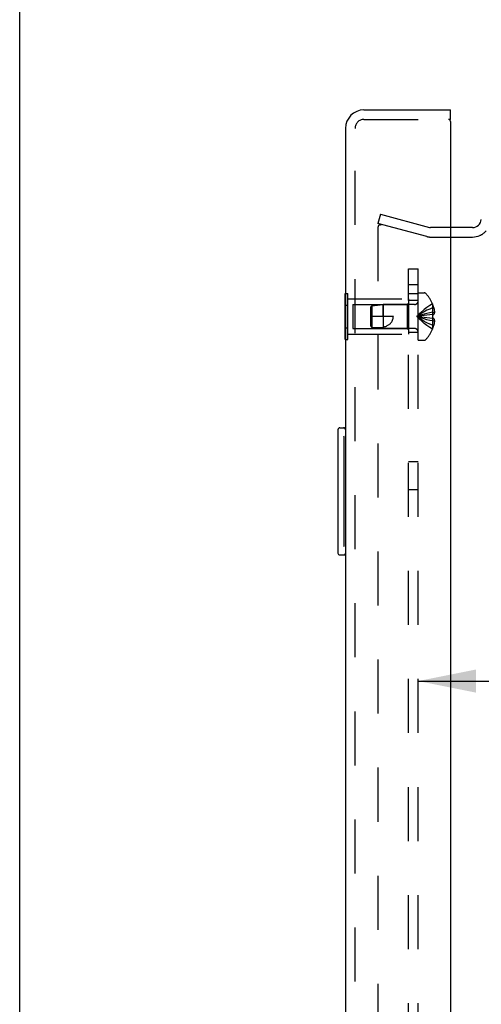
# Model space of a CAD drawing. Header units: inches. Extents: x 0 to 77.3, y 0 to 50.
# Tile 4 of 51: x 0 to 3.6, y 25.3 to 33. Entities that reach past the tile are written whole.
import ezdxf

# ---------------------------------------------------------------- set-up
doc = ezdxf.new("R2010")
doc.units = ezdxf.units.IN
doc.header["$LTSCALE"] = 4.25
doc.header["$MEASUREMENT"] = 0
doc.linetypes.add('HIDDEN', pattern=[0.2, 0.1, -0.1])
doc.layers.get('0').update_dxf_attribs({"linetype": 'CONTINUOUS'})
for name, color, linetype in [('DEFAULT_2', 8, 'HIDDEN'), ('DIMENSIONS', 7, 'CONTINUOUS'), ('REAR_DOOR', 7, 'CONTINUOUS'), ('SUBPANEL', 7, 'CONTINUOUS')]:
    doc.layers.add(name, color=color, linetype=linetype)
doc.styles.get("Standard").update_dxf_attribs({"font": 'arial.ttf'})
doc.dimstyles.new('DIMSTYLE_1', dxfattribs={"dimtxt": 0.340909, "dimasz": 0.454545, "dimexe": 0.09, "dimexo": 0.07, "dimgap": 0.0375, "dimtad": 0, "dimtih": 1, "dimtoh": 1, "dimzin": 4, "dimdsep": 46, "dimtxsty": 'Standard', "dimblk": '_FILLED', "dimblk1": '_FILLED', "dimblk2": '_FILLED', "dimcen": 0.09, "dimadec": 3, "dimazin": 1, "dimtfac": 1, "dimtdec": 3, "dimtofl": 0, "dimtmove": 0, "dimatfit": 3, "dimldrblk": '_FILLED', "dimfxl": 0, "dimtolj": 1, "dimtzin": 4, "dimarcsym": 0})

# ---------------------------------------------------------------- blocks, each defined once
blk = doc.blocks.new('_FILLED')
at = {"color": 0, "linetype": 'ByBlock'}
blk.add_solid([(0, 0), (-1, 0.2), (-1, -0.2)], dxfattribs=at)
blk = doc.blocks.new('*D17')
at = {"layer": 'DIMENSIONS', "color": 2, "linetype": 'Continuous'}
for p, q in [((3.1331, 27.8079), (4.7917, 27.8079)), ((9.725, 27.8079), (8.0664, 27.8079))]:
    blk.add_line(p, q, dxfattribs=at)
at = {"layer": 'DIMENSIONS', "color": 2, "linetype": 'Continuous', "xscale": 0.4545454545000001, "yscale": 0.4545454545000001, "zscale": 0.4545454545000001, "rotation": 180}
blk.add_blockref('_FILLED', (3.1331, 27.8079), dxfattribs=at)
at = {"layer": 'DIMENSIONS', "color": 2, "linetype": 'Continuous', "xscale": 0.4545454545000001, "yscale": 0.4545454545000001, "zscale": 0.4545454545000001}
blk.add_blockref('_FILLED', (9.725, 27.8079), dxfattribs=at)
at = {"layer": 'DIMENSIONS', "color": 2, "linetype": 'Continuous', "insert": (6.4291, 27.9784), "char_height": 0.340909, "width": 2.933846, "attachment_point": 2, "line_spacing_factor": 0.9}
blk.add_mtext('6.59 USABLE\\PDEPTH', dxfattribs=at)

msp = doc.modelspace()

# ---------------------------------------------------------------- linework, layer by layer
at = {"color": 7, "linetype": 'Continuous'}
msp.add_line((0, 0), (0, 50), dxfattribs=at)
at = {"color": 3, "linetype": 'Continuous'}
for p, q in [((3.560031, 31.374572), (3.387109, 31.374572)), ((3.387109, 31.299572), (3.560031, 31.299572))]:
    msp.add_line(p, q, dxfattribs=at)
msp.add_arc((3.560031, 31.444572), 0.07, 270, 354.4575276, dxfattribs=at)
at = {"color": 7, "linetype": 'Continuous'}
msp.add_arc((3.560031, 31.444572), 0.145, 270, 293.8704192, dxfattribs=at)
at = {"layer": 'DEFAULT_2', "color": 8, "linetype": 'HIDDEN'}
for p, q in [((2.836934, 31.478906), (2.817523, 31.406461)), ((2.836934, 31.478906), (3.221228, 31.375935)), ((3.201816, 31.30349), (2.817523, 31.406461)), ((2.817523, 31.376994), (2.817523, 17.72215)), ((2.838433, 31.396926), (2.836841, 31.396994)), ((3.387109, 31.374572), (3.231581, 31.374572)), ((3.231581, 31.299572), (3.387109, 31.299572))]:
    msp.add_line(p, q, dxfattribs=at)
for points in [[(2.836841, 31.396994), (2.835243, 31.396925), (2.833659, 31.39672), (2.832096, 31.396381), (2.830566, 31.395909), (2.829079, 31.395308), (2.827645, 31.394582), (2.826273, 31.393736), (2.824974, 31.392775), (2.823756, 31.391707), (2.822628, 31.390538), (2.821596, 31.389277), (2.820668, 31.387932), (2.819851, 31.386512), (2.81915, 31.385027), (2.818569, 31.383487), (2.818114, 31.381903), (2.817786, 31.380286), (2.81759, 31.378651), (2.817523, 31.376994)], [(2.838433, 31.396926), (2.840012, 31.396722), (2.84158, 31.396383)]]:
    msp.add_lwpolyline(points, dxfattribs=at)
for centre, radius, start, end in [((3.231581, 31.414572), 0.04, 255, 270), ((3.231581, 31.414572), 0.115, 255, 270), ((3.560031, 31.444572), 0.145, 293.8704192, 318.0361033)]:
    msp.add_arc(centre, radius, start, end, dxfattribs=at)
at = {"layer": 'REAR_DOOR', "color": 3, "linetype": 'Continuous'}
for p, q in [((2.707109, 32.299572), (3.387109, 32.299572)), ((2.562109, 32.154572), (2.562109, 16.944572)), ((3.387109, 32.209572), (3.387109, 16.889572))]:
    msp.add_line(p, q, dxfattribs=at)
at = {"layer": 'REAR_DOOR', "color": 7, "linetype": 'Continuous'}
for p, q in [((3.387109, 32.224572), (3.387109, 32.299572)), ((3.387109, 32.224572), (3.372109, 32.224572)), ((2.558109, 30.494438), (2.558109, 30.854705)), ((2.558109, 30.854705), (2.562109, 30.854705)), ((2.558109, 30.764638), (2.562109, 30.764638)), ((2.558109, 30.584505), (2.562109, 30.584505)), ((2.558109, 30.494438), (2.562109, 30.494438)), ((2.502109, 29.784572), (2.502109, 28.814572)), ((2.517109, 29.799572), (2.562109, 29.799572)), ((2.548776, 29.699572), (2.548776, 28.899572)), ((2.517109, 28.799572), (2.562109, 28.799572))]:
    msp.add_line(p, q, dxfattribs=at)
at = {"layer": 'REAR_DOOR', "color": 8, "linetype": 'HIDDEN'}
for p, q in [((2.707109, 32.224572), (3.372109, 32.224572)), ((2.637109, 16.944572), (2.637109, 32.154572)), ((2.562109, 30.854705), (2.579109, 30.854705)), ((2.579109, 30.494438), (2.579109, 30.854705)), ((3.133109, 30.488072), (3.133109, 30.861072)), ((3.133109, 30.861072), (3.179659, 30.861072)), ((2.562109, 30.764638), (2.579109, 30.764638)), ((2.579109, 30.814572), (3.058109, 30.814572)), ((2.620609, 30.769572), (2.620609, 30.579572)), ((2.620609, 30.769572), (3.048109, 30.769572)), ((2.758109, 30.748571), (2.76806, 30.759566)), ((2.758109, 30.748571), (2.758109, 30.600572)), ((2.76806, 30.759566), (2.858109, 30.768571)), ((2.76806, 30.759566), (2.76806, 30.589577)), ((2.858109, 30.768572), (2.858109, 30.580572)), ((2.858113, 30.674572), (2.858109, 30.768572)), ((3.104909, 30.768572), (2.858109, 30.768572)), ((3.048109, 30.769572), (3.058109, 30.779572)), ((3.048109, 30.769572), (3.048109, 30.579572)), ((3.058109, 30.814572), (3.058109, 30.534572)), ((3.246466, 30.774072), (3.246068, 30.773838)), ((3.246068, 30.773838), (3.246466, 30.772856)), ((3.246466, 30.772857), (3.246466, 30.690072)), ((3.246466, 30.743072), (3.256514, 30.743072)), ((2.938109, 30.674572), (2.758109, 30.674572)), ((3.181796, 30.683125), (3.161308, 30.680436)), ((3.20276, 30.685619), (3.181613, 30.683102)), ((3.224316, 30.687935), (3.202508, 30.685591)), ((3.246466, 30.690072), (3.223993, 30.687902)), ((3.246466, 30.690072), (3.246068, 30.690035)), ((3.246466, 30.709471), (3.261415, 30.709471)), ((3.246466, 30.690072), (3.256514, 30.690072)), ((2.762896, 30.595297), (2.758109, 30.600572)), ((2.758109, 30.600572), (2.76806, 30.589577)), ((2.76806, 30.589637), (2.762896, 30.595297)), ((2.76806, 30.589577), (2.858109, 30.580572)), ((3.246466, 30.659072), (3.223993, 30.661242)), ((3.246068, 30.659108), (3.246466, 30.659072)), ((3.246466, 30.659072), (3.246466, 30.576286)), ((3.256514, 30.659072), (3.246466, 30.659072)), ((3.246466, 30.639672), (3.261415, 30.639672)), ((3.246466, 30.606072), (3.256514, 30.606072)), ((2.562109, 30.584505), (2.579109, 30.584505)), ((2.579109, 30.534572), (3.058109, 30.534572)), ((2.620609, 30.579572), (3.048109, 30.579572)), ((3.104909, 30.580572), (2.858109, 30.580572)), ((3.048109, 30.579572), (3.058109, 30.569572)), ((3.246466, 30.576286), (3.246068, 30.575305)), ((3.246068, 30.575305), (3.246466, 30.575072)), ((2.562109, 30.494438), (2.579109, 30.494438)), ((3.133109, 30.488072), (3.179659, 30.488072))]:
    msp.add_line(p, q, dxfattribs=at)
for points in [[(3.246068, 30.773838), (3.223993, 30.760142), (3.202508, 30.745306), (3.181613, 30.729331), (3.161308, 30.712217), (3.141592, 30.693964), (3.122466, 30.674572)], [(3.246466, 30.743072), (3.224316, 30.733627), (3.20276, 30.723394), (3.181796, 30.712372), (3.161426, 30.700561), (3.141649, 30.687961), (3.122466, 30.674572)], [(3.256514, 30.743072), (3.257509, 30.738611), (3.258387, 30.734237), (3.259143, 30.729954), (3.259789, 30.72575), (3.260334, 30.721622), (3.260782, 30.717545), (3.261144, 30.713492), (3.261415, 30.709471)], [(2.858113, 30.590479), (2.865472, 30.592615), (2.872375, 30.594926), (2.878813, 30.597406), (2.884811, 30.600039), (2.890388, 30.602812), (2.895546, 30.6057), (2.900289, 30.60868), (2.904631, 30.611727), (2.908576, 30.614808), (2.912165, 30.617921), (2.91543, 30.621055), (2.918396, 30.624208), (2.921094, 30.627376), (2.923544, 30.630567), (2.925773, 30.633783), (2.927798, 30.637042), (2.929643, 30.640361), (2.931316, 30.643766), (2.932837, 30.647299), (2.934187, 30.650947), (2.935359, 30.654719), (2.936338, 30.658588), (2.937108, 30.662534), (2.937665, 30.666531), (2.937997, 30.670543), (2.938109, 30.674572)], [(3.246466, 30.709471), (3.224316, 30.704659), (3.20276, 30.699446), (3.181796, 30.69383), (3.161426, 30.687813), (3.141649, 30.681393), (3.122466, 30.674572)], [(3.161426, 30.680452), (3.141649, 30.677601), (3.122466, 30.674572)], [(3.161308, 30.680436), (3.141592, 30.677593), (3.122466, 30.674572)], [(3.246068, 30.575305), (3.223993, 30.589002), (3.202508, 30.603838), (3.181613, 30.619812), (3.161308, 30.636926), (3.141592, 30.655179), (3.122466, 30.674572)], [(3.246466, 30.606072), (3.224316, 30.615516), (3.20276, 30.62575), (3.181796, 30.636772), (3.161426, 30.648583), (3.141649, 30.661183), (3.122466, 30.674572)], [(3.246466, 30.639672), (3.224316, 30.644484), (3.20276, 30.649698), (3.181796, 30.655313), (3.161426, 30.661331), (3.141649, 30.66775), (3.122466, 30.674572)], [(3.224316, 30.661209), (3.202508, 30.663553), (3.181613, 30.666041), (3.161308, 30.668707), (3.141592, 30.671551), (3.122466, 30.674572)], [(3.20276, 30.663524), (3.181796, 30.666018), (3.161426, 30.668691), (3.141649, 30.671542), (3.122466, 30.674572)], [(3.246068, 30.690035), (3.246289, 30.684884), (3.246421, 30.679741), (3.246465, 30.674572), (3.246421, 30.669402), (3.246289, 30.664259), (3.246068, 30.659108)], [(3.261415, 30.709471), (3.26113, 30.707053), (3.260751, 30.704631), (3.26028, 30.702204), (3.259715, 30.699776), (3.259056, 30.697346), (3.258303, 30.694917), (3.257455, 30.692493), (3.256514, 30.690072)], [(2.76806, 30.589637), (2.779566, 30.588702), (2.791169, 30.588019), (2.802926, 30.587565), (2.814623, 30.587408), (2.826119, 30.587607), (2.837282, 30.588171), (2.847923, 30.589132), (2.858113, 30.590479)], [(3.256514, 30.659072), (3.257455, 30.656651), (3.258303, 30.654226), (3.259056, 30.651798), (3.259715, 30.649368), (3.26028, 30.646939), (3.260751, 30.644513), (3.26113, 30.642091), (3.261415, 30.639672)], [(3.261415, 30.639672), (3.261144, 30.635652), (3.260782, 30.631598), (3.260334, 30.627521), (3.259789, 30.623393), (3.259143, 30.619189), (3.258387, 30.614906), (3.257509, 30.610533), (3.256514, 30.606072)]]:
    msp.add_lwpolyline(points, dxfattribs=at)
at = {"layer": 'REAR_DOOR', "color": 7, "linetype": 'Continuous'}
for points in [[(2.547109, 29.735742), (2.547594, 29.730059), (2.548, 29.724209), (2.548331, 29.718216), (2.548576, 29.712099), (2.548723, 29.705876), (2.548776, 29.699572)], [(2.548776, 28.899572), (2.548722, 28.893271), (2.548575, 28.88705), (2.548331, 28.880934), (2.548, 28.87494), (2.547594, 28.869088), (2.547109, 28.8634)]]:
    msp.add_lwpolyline(points, dxfattribs=at)
at = {"layer": 'REAR_DOOR', "color": 3, "linetype": 'Continuous'}
for centre, radius, start, end in [((2.707109, 32.154572), 0.145, 90, 180), ((3.372109, 32.209572), 0.015, 0, 90)]:
    msp.add_arc(centre, radius, start, end, dxfattribs=at)
at = {"layer": 'REAR_DOOR', "color": 8, "linetype": 'HIDDEN'}
for centre, radius, start, end in [((2.707109, 32.154572), 0.07, 90, 180), ((3.179659, 30.841072), 0.02, 43.5137951, 90), ((3.00429, 30.674572), 0.26182, 22.3356872, 43.5137951), ((3.104909, 30.796772), 0.0282, 270, 360), ((3.00429, 30.674572), 0.261361, 15.1941118, 22.089377), ((3.00429, 30.674572), 0.261361, 337.910623, 344.8058882), ((3.104909, 30.552372), 0.0282, 0, 90), ((3.00429, 30.674572), 0.26182, 316.4862049, 337.6643128), ((3.179659, 30.508072), 0.02, 270, 316.4862049)]:
    msp.add_arc(centre, radius, start, end, dxfattribs=at)
at = {"layer": 'REAR_DOOR', "color": 7, "linetype": 'Continuous'}
for centre, start, end in [((2.517109, 29.784572), 90, 180), ((2.547109, 29.784572), 0, 90), ((2.517109, 28.814572), 180, 270), ((2.547109, 28.814572), 270, 360)]:
    msp.add_arc(centre, 0.015, start, end, dxfattribs=at)
at = {"layer": 'SUBPANEL', "color": 8, "linetype": 'HIDDEN'}
for p, q in [((3.058109, 18.049572), (3.058109, 31.049572)), ((3.058109, 31.049572), (3.133109, 31.049572)), ((3.133109, 18.049572), (3.133109, 31.049572)), ((3.133109, 30.924572), (3.058109, 30.924572)), ((3.058109, 30.855572), (3.133109, 30.855572)), ((3.133109, 30.799572), (3.058109, 30.799572)), ((3.133109, 30.549572), (3.058109, 30.549572)), ((3.058109, 29.533572), (3.133109, 29.533572)), ((3.058109, 29.315572), (3.133109, 29.315572))]:
    msp.add_line(p, q, dxfattribs=at)

# ---------------------------------------------------------------- dimensions: what is measured, and where the dimension line sits
at = {"layer": 'DIMENSIONS', "color": 2, "linetype": 'Continuous'}
dim = msp.add_linear_dim(base=(9.725031, 27.807907), p1=(3.133109, 19.207356), p2=(9.725031, 17.174572), text='<> USABLE\\PDEPTH', dimstyle='DIMSTYLE_1', dxfattribs=at)
dim.commit()
dim.dimension.update_dxf_attribs({"geometry": '*D17', "text_midpoint": (6.42907, 27.552225), "dimtype": 160})

doc.saveas('drawing.dxf')
